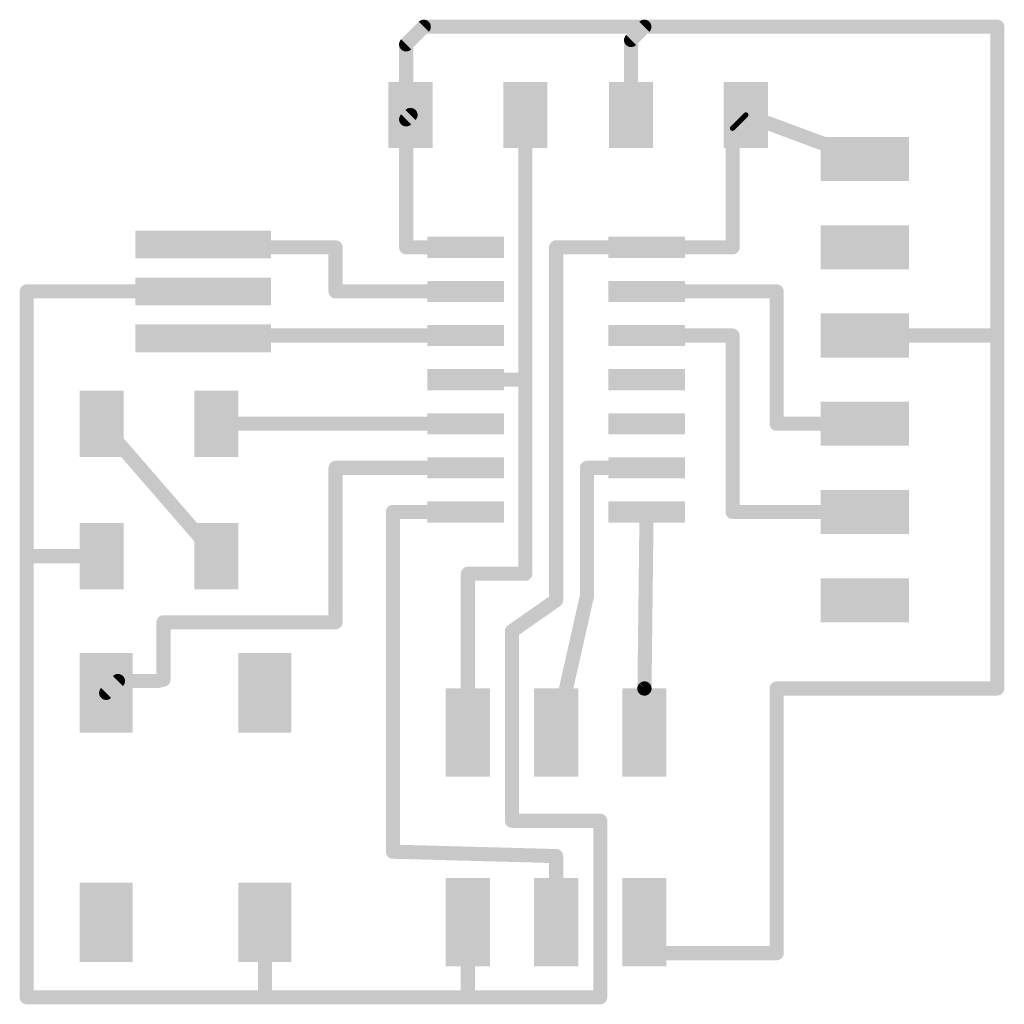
# Model space of a CAD drawing. Extents: x 11.2 to 39.6, y 4.9 to 33.2.
import ezdxf

# ---------------------------------------------------------------- set-up
doc = ezdxf.new("R2010")
doc.units = 0
doc.layers.add('1', color=22, linetype='CONTINUOUS')

# ---------------------------------------------------------------- blocks, each defined once
blk = doc.blocks.new('RECT')
blk.add_solid([(-0.5, -0.5), (0.5, -0.5), (-0.5, 0.5), (0.5, 0.5)])

msp = doc.modelspace()

# ---------------------------------------------------------------- linework, layer by layer
at = {"layer": '1'}
for points, const_width in [([(22.86, 33.02), (22.352, 32.512)], 0.4064), ([(22.86, 33.02), (29.21, 33.02)], 0.4064), ([(29.21, 33.02), (28.829, 32.639)], 0.4064), ([(29.21, 33.02), (39.37, 33.02)], 0.4064), ([(39.37, 33.02), (39.37, 24.13)], 0.4064), ([(22.352, 32.512), (22.352, 30.353)], 0.4064), ([(28.829, 32.639), (28.829, 30.48)], 0.4064), ([(22.352, 30.353), (22.479, 30.48)], 0.4064), ([(25.781, 22.86), (25.781, 30.48)], 0.4064), ([(32.131, 30.48), (35.56, 29.21)], 0.4064), ([(22.352, 26.67), (22.352, 30.353)], 0.4064), ([(32.131, 30.48), (31.75, 30.099)], 0.1524), ([(31.75, 30.099), (31.75, 26.67)], 0.4064), ([(16.51, 26.75), (16.51, 26.67)], 0.4064), ([(16.51, 26.67), (20.32, 26.67)], 0.4064), ([(20.32, 25.4), (20.32, 26.67)], 0.4064), ([(24.0665, 26.67), (22.352, 26.67)], 0.4064), ([(29.2735, 26.67), (26.67, 26.67)], 0.4064), ([(26.67, 26.67), (26.67, 16.51)], 0.4064), ([(31.75, 26.67), (29.2735, 26.67)], 0.4064), ([(11.43, 17.78), (11.43, 25.4)], 0.4064), ([(11.43, 25.4), (16.51, 25.4)], 0.4064), ([(24.0665, 25.4), (20.32, 25.4)], 0.4064), ([(29.2735, 25.4), (33.02, 25.4)], 0.4064), ([(33.02, 25.4), (33.02, 21.59)], 0.4064), ([(16.51, 24.13), (24.0665, 24.13)], 0.4064), ([(16.51, 24.05), (16.51, 24.13)], 0.4064), ([(29.2735, 24.13), (31.75, 24.13)], 0.4064), ([(31.75, 19.05), (31.75, 24.13)], 0.4064), ([(35.56, 24.13), (39.37, 24.13)], 0.4064), ([(39.37, 24.13), (39.37, 13.97)], 0.4064), ([(24.0665, 22.86), (25.4, 22.86)], 0.4064), ([(25.4, 22.86), (25.781, 22.86)], 0.4064), ([(25.781, 22.86), (25.781, 17.272)], 0.4064), ([(13.589, 21.59), (16.891, 17.78)], 0.4064), ([(24.0665, 21.59), (16.891, 21.59)], 0.4064), ([(24.0665, 21.59), (24.13, 21.59)], 0.4064), ([(33.02, 21.59), (35.56, 21.59)], 0.4064), ([(20.32, 20.32), (24.0665, 20.32)], 0.4064), ([(20.32, 15.875), (20.32, 20.32)], 0.4064), ([(27.559, 20.32), (27.559, 16.637)], 0.4064), ([(29.2735, 20.32), (27.559, 20.32)], 0.4064), ([(21.971, 19.05), (21.971, 9.271)], 0.4064), ([(24.0665, 19.05), (21.971, 19.05)], 0.4064), ([(29.2735, 19.05), (29.2144, 13.97)], 0.4064), ([(35.56, 19.05), (31.75, 19.05)], 0.4064), ([(11.43, 5.08), (11.43, 17.78)], 0.4064), ([(13.589, 17.78), (11.43, 17.78)], 0.4064), ([(24.13, 17.272), (25.781, 17.272)], 0.4064), ([(24.13, 12.7), (24.13, 17.272)], 0.4064), ([(26.67, 12.7), (27.559, 16.637)], 0.4064), ([(26.67, 16.51), (25.4, 15.621)], 0.4064), ([(15.367, 14.224), (15.367, 15.875)], 0.4064), ([(15.367, 15.875), (20.32, 15.875)], 0.4064), ([(25.4, 15.621), (25.4, 10.16)], 0.4064), ([(14.0563, 14.1833), (13.716, 13.843)], 0.4064), ([(15.1908, 14.1833), (14.0563, 14.1833)], 0.4064), ([(15.367, 14.224), (15.1908, 14.1833)], 0.4064), ([(29.2144, 13.97), (29.21, 13.589)], 0.4064), ([(29.21, 13.9655), (29.2144, 13.97)], 0.4064), ([(29.21, 12.7), (29.21, 13.9655)], 0.4064), ([(39.37, 13.97), (33.02, 13.97)], 0.4064), ([(33.02, 13.97), (33.02, 6.35)], 0.4064), ([(25.4, 10.16), (27.94, 10.16)], 0.4064), ([(27.94, 10.16), (27.94, 5.08)], 0.4064), ([(21.971, 9.271), (26.67, 9.144)], 0.4064), ([(26.67, 9.144), (26.67, 7.24)], 0.4064), ([(18.288, 7.239), (18.288, 5.08)], 0.4064), ([(24.13, 7.24), (24.13, 5.08)], 0.4064), ([(29.21, 7.24), (29.21, 6.35)], 0.4064), ([(29.21, 6.35), (33.02, 6.35)], 0.4064), ([(18.288, 5.08), (11.43, 5.08)], 0.4064), ([(24.13, 5.08), (18.288, 5.08)], 0.4064), ([(27.94, 5.08), (24.13, 5.08)], 0.4064)]:
    msp.add_lwpolyline(points, dxfattribs=dict(at, const_width=const_width))
for points, const_width in [([(22.86, 33.1216, 1), (22.86, 32.9184)], 0.2032), ([(22.9318, 32.9482, 1), (22.7882, 33.0918)], 0.2032), ([(29.21, 33.1216, 1), (29.21, 32.9184)], 0.2032), ([(29.2818, 32.9482, 1), (29.1382, 33.0918)], 0.2032), ([(29.21, 32.9184, 1), (29.21, 33.1216)], 0.2032), ([(39.4716, 33.02, 1), (39.2684, 33.02)], 0.2032), ([(39.37, 32.9184, 1), (39.37, 33.1216)], 0.2032), ([(22.4536, 32.512, 1), (22.2504, 32.512)], 0.2032), ([(22.2802, 32.5838, 1), (22.4238, 32.4402)], 0.2032), ([(28.9306, 32.639, 1), (28.7274, 32.639)], 0.2032), ([(28.7572, 32.7108, 1), (28.9008, 32.5672)], 0.2032), ([(22.5508, 30.4082, 1), (22.4072, 30.5518)], 0.2032), ([(25.8826, 30.48, 1), (25.6794, 30.48)], 0.2032), ([(32.1663, 30.5753, 1), (32.0957, 30.3847)], 0.2032), ([(22.4536, 30.353, 1), (22.2504, 30.353)], 0.2032), ([(22.2504, 30.353, 1), (22.4536, 30.353)], 0.2032), ([(22.2802, 30.4248, 1), (22.4238, 30.2812)], 0.2032), ([(28.7274, 30.48, 1), (28.9306, 30.48)], 0.2032), ([(32.1579, 30.4531, 1), (32.1041, 30.5069)], 0.0762), ([(31.8516, 30.099, 1), (31.6484, 30.099)], 0.2032), ([(31.7231, 30.1259, 1), (31.7769, 30.0721)], 0.0762), ([(35.5247, 29.1147, 1), (35.5953, 29.3053)], 0.2032), ([(16.6116, 26.75, 1), (16.4084, 26.75)], 0.2032), ([(16.51, 26.7716, 1), (16.51, 26.5684)], 0.2032), ([(16.4084, 26.67, 1), (16.6116, 26.67)], 0.2032), ([(20.4216, 26.67, 1), (20.2184, 26.67)], 0.2032), ([(20.32, 26.5684, 1), (20.32, 26.7716)], 0.2032), ([(22.352, 26.7716, 1), (22.352, 26.5684)], 0.2032), ([(22.2504, 26.67, 1), (22.4536, 26.67)], 0.2032), ([(24.0665, 26.5684, 1), (24.0665, 26.7716)], 0.2032), ([(26.67, 26.7716, 1), (26.67, 26.5684)], 0.2032), ([(26.7716, 26.67, 1), (26.5684, 26.67)], 0.2032), ([(29.2735, 26.7716, 1), (29.2735, 26.5684)], 0.2032), ([(29.2735, 26.5684, 1), (29.2735, 26.7716)], 0.2032), ([(31.6484, 26.67, 1), (31.8516, 26.67)], 0.2032), ([(31.75, 26.5684, 1), (31.75, 26.7716)], 0.2032), ([(11.5316, 25.4, 1), (11.3284, 25.4)], 0.2032), ([(11.43, 25.5016, 1), (11.43, 25.2984)], 0.2032), ([(16.51, 25.2984, 1), (16.51, 25.5016)], 0.2032), ([(20.32, 25.5016, 1), (20.32, 25.2984)], 0.2032), ([(24.0665, 25.2984, 1), (24.0665, 25.5016)], 0.2032), ([(29.2735, 25.5016, 1), (29.2735, 25.2984)], 0.2032), ([(33.1216, 25.4, 1), (32.9184, 25.4)], 0.2032), ([(33.02, 25.2984, 1), (33.02, 25.5016)], 0.2032), ([(20.2184, 25.4, 1), (20.4216, 25.4)], 0.2032), ([(16.51, 24.2316, 1), (16.51, 24.0284)], 0.2032), ([(16.6116, 24.13, 1), (16.4084, 24.13)], 0.2032), ([(16.4084, 24.05, 1), (16.6116, 24.05)], 0.2032), ([(24.0665, 24.0284, 1), (24.0665, 24.2316)], 0.2032), ([(29.2735, 24.2316, 1), (29.2735, 24.0284)], 0.2032), ([(31.8516, 24.13, 1), (31.6484, 24.13)], 0.2032), ([(31.75, 24.0284, 1), (31.75, 24.2316)], 0.2032), ([(35.56, 24.2316, 1), (35.56, 24.0284)], 0.2032), ([(39.4716, 24.13, 1), (39.2684, 24.13)], 0.2032), ([(39.2684, 24.13, 1), (39.4716, 24.13)], 0.2032), ([(39.37, 24.0284, 1), (39.37, 24.2316)], 0.2032), ([(24.0665, 22.9616, 1), (24.0665, 22.7584)], 0.2032), ([(25.4, 22.9616, 1), (25.4, 22.7584)], 0.2032), ([(25.4, 22.7584, 1), (25.4, 22.9616)], 0.2032), ([(25.8826, 22.86, 1), (25.6794, 22.86)], 0.2032), ([(25.6794, 22.86, 1), (25.8826, 22.86)], 0.2032), ([(25.781, 22.7584, 1), (25.781, 22.9616)], 0.2032), ([(13.6658, 21.6565, 1), (13.5122, 21.5235)], 0.2032), ([(16.891, 21.6916, 1), (16.891, 21.4884)], 0.2032), ([(24.0665, 21.6916, 1), (24.0665, 21.4884)], 0.2032), ([(24.0665, 21.4884, 1), (24.0665, 21.6916)], 0.2032), ([(24.13, 21.4884, 1), (24.13, 21.6916)], 0.2032), ([(33.02, 21.6916, 1), (33.02, 21.4884)], 0.2032), ([(32.9184, 21.59, 1), (33.1216, 21.59)], 0.2032), ([(35.56, 21.4884, 1), (35.56, 21.6916)], 0.2032), ([(20.32, 20.4216, 1), (20.32, 20.2184)], 0.2032), ([(20.4216, 20.32, 1), (20.2184, 20.32)], 0.2032), ([(24.0665, 20.2184, 1), (24.0665, 20.4216)], 0.2032), ([(27.6606, 20.32, 1), (27.4574, 20.32)], 0.2032), ([(27.559, 20.4216, 1), (27.559, 20.2184)], 0.2032), ([(29.2735, 20.2184, 1), (29.2735, 20.4216)], 0.2032), ([(22.0726, 19.05, 1), (21.8694, 19.05)], 0.2032), ([(21.971, 19.1516, 1), (21.971, 18.9484)], 0.2032), ([(24.0665, 18.9484, 1), (24.0665, 19.1516)], 0.2032), ([(29.3751, 19.0488, 1), (29.1719, 19.0512)], 0.2032), ([(31.75, 19.1516, 1), (31.75, 18.9484)], 0.2032), ([(31.6484, 19.05, 1), (31.8516, 19.05)], 0.2032), ([(35.56, 18.9484, 1), (35.56, 19.1516)], 0.2032), ([(11.5316, 17.78, 1), (11.3284, 17.78)], 0.2032), ([(11.43, 17.8816, 1), (11.43, 17.6784)], 0.2032), ([(11.3284, 17.78, 1), (11.5316, 17.78)], 0.2032), ([(13.589, 17.6784, 1), (13.589, 17.8816)], 0.2032), ([(16.8142, 17.7135, 1), (16.9678, 17.8465)], 0.2032), ([(24.13, 17.3736, 1), (24.13, 17.1704)], 0.2032), ([(24.2316, 17.272, 1), (24.0284, 17.272)], 0.2032), ([(25.6794, 17.272, 1), (25.8826, 17.272)], 0.2032), ([(25.781, 17.1704, 1), (25.781, 17.3736)], 0.2032), ([(27.4574, 16.637, 1), (27.6606, 16.637)], 0.2032), ([(27.6581, 16.6146, 1), (27.4599, 16.6594)], 0.2032), ([(26.5684, 16.51, 1), (26.7716, 16.51)], 0.2032), ([(26.7283, 16.4268, 1), (26.6117, 16.5932)], 0.2032), ([(15.4686, 15.875, 1), (15.2654, 15.875)], 0.2032), ([(15.367, 15.9766, 1), (15.367, 15.7734)], 0.2032), ([(20.2184, 15.875, 1), (20.4216, 15.875)], 0.2032), ([(20.32, 15.7734, 1), (20.32, 15.9766)], 0.2032), ([(25.5016, 15.621, 1), (25.2984, 15.621)], 0.2032), ([(25.3417, 15.7042, 1), (25.4583, 15.5378)], 0.2032), ([(14.0563, 14.2849, 1), (14.0563, 14.0817)], 0.2032), ([(14.1282, 14.1115, 1), (13.9845, 14.2552)], 0.2032), ([(15.1679, 14.2823, 1), (15.2136, 14.0843)], 0.2032), ([(15.1908, 14.0817, 1), (15.1908, 14.2849)], 0.2032), ([(15.2654, 14.224, 1), (15.4686, 14.224)], 0.2032), ([(15.3898, 14.125, 1), (15.3442, 14.323)], 0.2032), ([(13.6442, 13.9148, 1), (13.7878, 13.7712)], 0.2032), ([(29.3116, 13.9655, 1), (29.1084, 13.9655)], 0.2032), ([(29.1382, 14.0374, 1), (29.2818, 13.8937)], 0.2032), ([(29.316, 13.9688, 1), (29.1128, 13.9711)], 0.2032), ([(29.1128, 13.9711, 1), (29.316, 13.9688)], 0.2032), ([(29.2863, 13.8981, 1), (29.1426, 14.0418)], 0.2032), ([(33.02, 14.0716, 1), (33.02, 13.8684)], 0.2032), ([(33.1216, 13.97, 1), (32.9184, 13.97)], 0.2032), ([(39.2684, 13.97, 1), (39.4716, 13.97)], 0.2032), ([(39.37, 13.8684, 1), (39.37, 14.0716)], 0.2032), ([(29.1084, 13.5902, 1), (29.3116, 13.5878)], 0.2032), ([(24.0284, 12.7, 1), (24.2316, 12.7)], 0.2032), ([(26.5709, 12.7224, 1), (26.7691, 12.6776)], 0.2032), ([(29.1084, 12.7, 1), (29.3116, 12.7)], 0.2032), ([(25.4, 10.2616, 1), (25.4, 10.0584)], 0.2032), ([(25.2984, 10.16, 1), (25.5016, 10.16)], 0.2032), ([(28.0416, 10.16, 1), (27.8384, 10.16)], 0.2032), ([(27.94, 10.0584, 1), (27.94, 10.2616)], 0.2032), ([(21.9737, 9.3726, 1), (21.9683, 9.1694)], 0.2032), ([(21.8694, 9.271, 1), (22.0726, 9.271)], 0.2032), ([(26.7716, 9.144, 1), (26.5684, 9.144)], 0.2032), ([(26.6673, 9.0424, 1), (26.6727, 9.2456)], 0.2032), ([(18.3896, 7.239, 1), (18.1864, 7.239)], 0.2032), ([(24.2316, 7.24, 1), (24.0284, 7.24)], 0.2032), ([(29.3116, 7.24, 1), (29.1084, 7.24)], 0.2032), ([(26.5684, 7.24, 1), (26.7716, 7.24)], 0.2032), ([(29.21, 6.4516, 1), (29.21, 6.2484)], 0.2032), ([(33.02, 6.2484, 1), (33.02, 6.4516)], 0.2032), ([(29.1084, 6.35, 1), (29.3116, 6.35)], 0.2032), ([(32.9184, 6.35, 1), (33.1216, 6.35)], 0.2032), ([(11.43, 5.1816, 1), (11.43, 4.9784)], 0.2032), ([(11.3284, 5.08, 1), (11.5316, 5.08)], 0.2032), ([(18.288, 5.1816, 1), (18.288, 4.9784)], 0.2032), ([(18.1864, 5.08, 1), (18.3896, 5.08)], 0.2032), ([(18.288, 4.9784, 1), (18.288, 5.1816)], 0.2032), ([(24.13, 5.1816, 1), (24.13, 4.9784)], 0.2032), ([(24.0284, 5.08, 1), (24.2316, 5.08)], 0.2032), ([(24.13, 4.9784, 1), (24.13, 5.1816)], 0.2032), ([(27.8384, 5.08, 1), (28.0416, 5.08)], 0.2032), ([(27.94, 4.9784, 1), (27.94, 5.1816)], 0.2032)]:
    msp.add_lwpolyline(points, format="xyb", dxfattribs=dict(at, const_width=const_width))

# ---------------------------------------------------------------- block references
for p, xscale, yscale, rotation in [((22.479, 30.48), 1.27, 1.905, 180), ((25.781, 30.48), 1.27, 1.905, 180), ((24.0665, 26.67), 0.6096, 2.2098, 270), ((29.2735, 26.67), 0.6096, 2.2098, 270), ((24.0665, 25.4), 0.6096, 2.2098, 270), ((29.2735, 25.4), 0.6096, 2.2098, 270), ((16.51, 24.05), 3.9, 0.8, 180), ((24.0665, 24.13), 0.6096, 2.2098, 270), ((29.2735, 24.13), 0.6096, 2.2098, 270), ((24.0665, 22.86), 0.6096, 2.2098, 270), ((29.2735, 22.86), 0.6096, 2.2098, 270), ((13.589, 21.59), 1.27, 1.905, 180), ((16.891, 21.59), 1.27, 1.905, 180), ((24.0665, 21.59), 0.6096, 2.2098, 270), ((29.2735, 21.59), 0.6096, 2.2098, 270), ((24.0665, 20.32), 0.6096, 2.2098, 270), ((29.2735, 20.32), 0.6096, 2.2098, 270), ((24.0665, 19.05), 0.6096, 2.2098, 270), ((29.2735, 19.05), 0.6096, 2.2098, 270), ((13.589, 17.78), 1.27, 1.905, 180), ((16.891, 17.78), 1.27, 1.905, 180), ((13.716, 13.843), 2.286, 1.524, 90), ((18.288, 13.843), 2.286, 1.524, 90), ((24.13, 12.7), 2.54, 1.27, 270), ((26.67, 12.7), 2.54, 1.27, 270), ((29.21, 12.7), 2.54, 1.27, 270), ((24.13, 7.24), 2.54, 1.27, 270), ((26.67, 7.24), 2.54, 1.27, 270), ((29.21, 7.24), 2.54, 1.27, 270), ((13.716, 7.239), 2.286, 1.524, 90), ((18.288, 7.239), 2.286, 1.524, 90)]:
    msp.add_blockref('RECT', p, dxfattribs=dict(at, xscale=xscale, yscale=yscale, rotation=rotation))
for p, xscale, yscale in [((28.829, 30.48), 1.27, 1.905), ((32.131, 30.48), 1.27, 1.905), ((35.56, 29.21), 2.54, 1.27), ((35.56, 26.67), 2.54, 1.27), ((16.51, 26.75), 3.9, 0.8), ((16.51, 25.4), 3.9, 0.8), ((35.56, 24.13), 2.54, 1.27), ((35.56, 21.59), 2.54, 1.27), ((35.56, 19.05), 2.54, 1.27), ((35.56, 16.51), 2.54, 1.27)]:
    msp.add_blockref('RECT', p, dxfattribs=dict(at, xscale=xscale, yscale=yscale))

doc.saveas('drawing.dxf')
